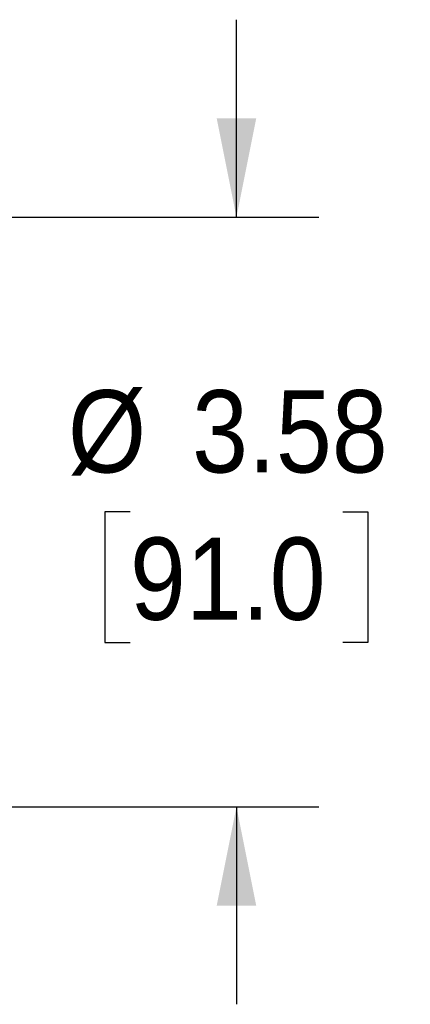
# Model space of a CAD drawing. Header units: inches. Extents: x 0 to 44, y 0 to 34.
# Tile 10 of 18: x 30.2 to 32.6, y 17 to 23. Entities that reach past the tile are written whole.
import ezdxf

# ---------------------------------------------------------------- set-up
doc = ezdxf.new("R2010")
doc.units = ezdxf.units.IN
doc.header["$LTSCALE"] = 4
doc.header["$MEASUREMENT"] = 0
doc.linetypes.add('SLD-Solid', pattern=[0])
doc.layers.add('DIMENSIONS', color=140, linetype='SLD-Solid', lineweight=25)
doc.styles.add('SLDTEXTSTYLE0', font='GOTHIC.TTF', dxfattribs={"width": 0.913})
doc.dimstyles.new('SLDDIMSTYLE3', dxfattribs={"dimtxt": 0.5, "dimasz": 0.6, "dimexe": 0, "dimexo": 0.0625, "dimgap": 0.125, "dimtad": 0, "dimtih": 1, "dimtoh": 1, "dimrnd": 1e-09, "dimzin": 12, "dimdsep": 46, "dimtxsty": 'SLDTEXTSTYLE0', "dimsah": 1, "dimcen": 0.09, "dimadec": 0, "dimazin": 3, "dimtfac": 1, "dimtmove": 0, "dimatfit": 0, "dimfxl": 0, "dimfrac": 2, "dimtolj": 1, "dimtzin": 12, "dimarcsym": 0})

# ---------------------------------------------------------------- blocks, each defined once
blk = doc.blocks.new('_D_3')
at = {"layer": 'DIMENSIONS'}
for p, q in [((31.5579, 21.7914), (31.5579, 22.9914)), ((29.2382, 21.7914), (32.0579, 21.7914)), ((30.9113, 20.0001), (30.759, 20.0001)), ((30.759, 20.0001), (30.759, 19.2063)), ((32.2044, 20.0001), (32.3567, 20.0001)), ((32.3567, 20.0001), (32.3567, 19.2063)), ((30.759, 19.2063), (30.9113, 19.2063)), ((32.3567, 19.2063), (32.2044, 19.2063)), ((29.2382, 18.2088), (32.0579, 18.2088)), ((31.5579, 18.2088), (31.5579, 17.0088))]:
    blk.add_line(p, q, dxfattribs=at)
for points in [[(31.5579, 21.7914), (31.6779, 22.3914), (31.4379, 22.3914)], [(31.5579, 18.2088), (31.4379, 17.6088), (31.6779, 17.6088)]]:
    blk.add_solid(points, dxfattribs=at)
at = {"layer": 'DIMENSIONS', "char_height": 0.5, "attachment_point": 1, "style": 'SLDTEXTSTYLE0'}
for s, insert in [('%%c', (30.5343, 20.7403)), ('3.58', (31.2884, 20.7403)), ('91.0', (30.9113, 19.845))]:
    blk.add_mtext(s, dxfattribs=dict(at, insert=insert))

msp = doc.modelspace()

# ---------------------------------------------------------------- dimensions: what is measured, and where the dimension line sits
at = {"layer": 'DIMENSIONS'}
dim = msp.add_linear_dim(base=(31.5579, 21.7914), p1=(29.0382, 18.2088), p2=(29.0382, 21.7914), angle=90, text='%%c<>', dimstyle='SLDDIMSTYLE3', dxfattribs=at)
dim.commit()
dim.dimension.update_dxf_attribs({"geometry": '_D_3', "text_midpoint": (31.5579, 20.0001), "dimtype": 160})

doc.saveas('drawing.dxf')
